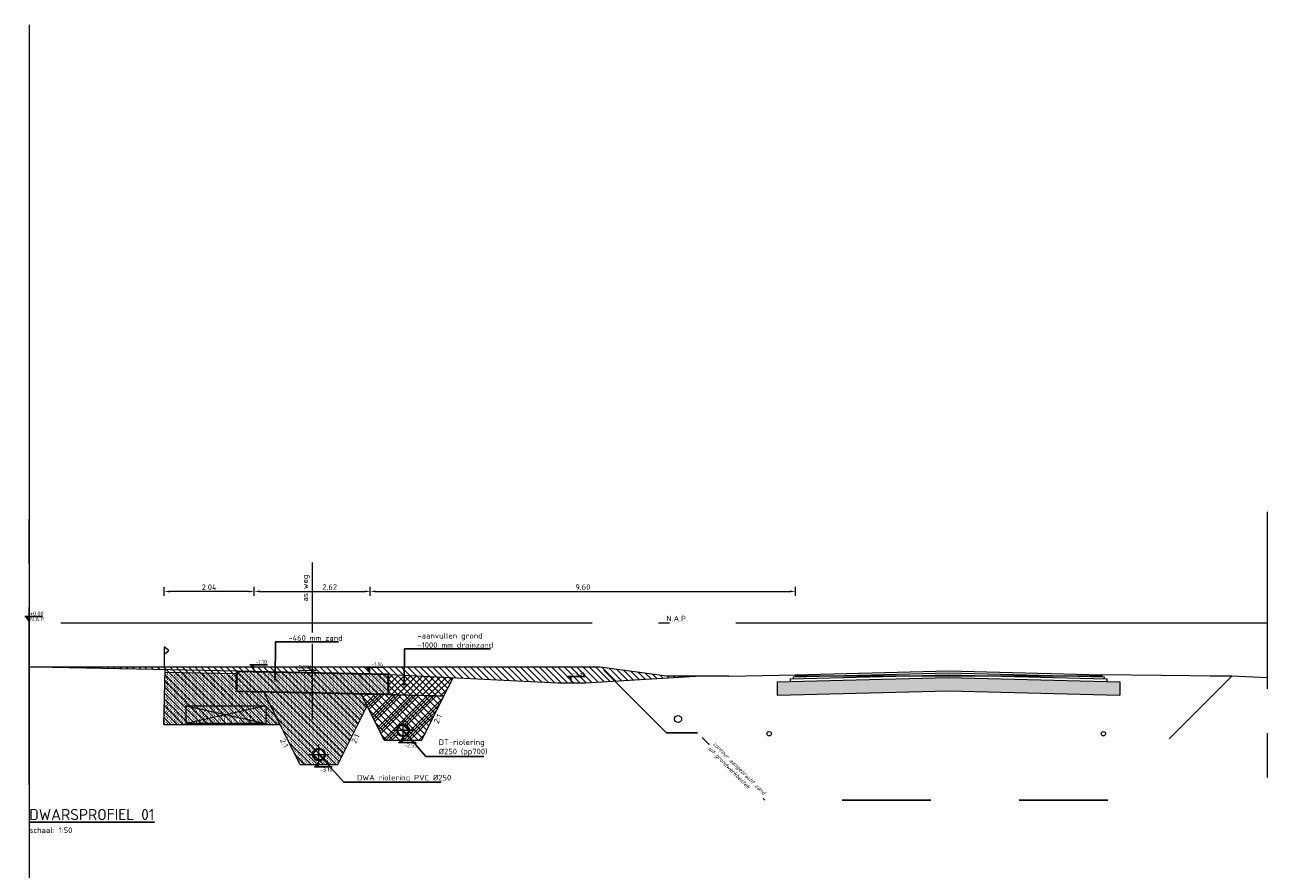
# Model space of a CAD drawing. Header units: metres. Extents: x 240213 to 242719, y 583416 to 583956.
# Tile 29 of 29: x 242676 to 242705, y 583580 to 583600. Entities that reach past the tile are written whole.
import ezdxf
from ezdxf import colors
from ezdxf.entities.mleader import LeaderData, LeaderLine
from ezdxf.enums import TextEntityAlignment as Align
from ezdxf.math import Vec2, Vec3

# ---------------------------------------------------------------- set-up
doc = ezdxf.new("R2010")
doc.units = ezdxf.units.M
for name, pattern in [('AL-NAP_LIJN', [15.25, 12, -1.5, 0.25, -1.5]), ('AM-AS', [16, 10, -2, 2, -2]), ('XX-AFBREEK', [7, 4, -1, 1, -1]), ('XX-HART', [13, 4, -2, 1, -2, 4]), ('XX-HIDDEN', [4, 2, -2])]:
    doc.linetypes.add(name, pattern=pattern)
for name, color, linetype, lineweight in [('B-WE-VH-VERHARDING-GD', 251, 'Continuous', 15), ('N-WE-AM-AS_WEG-G', 10, 'AM-AS', 18), ('N-WE-GW-BERM-GD', 90, 'Continuous', 20), ('N-WE-GW-DRAINZAND-AD', 1, 'Continuous', 18), ('N-WE-GW-GROND_AANVULLEN-AD', 1, 'Continuous', 9), ('N-WE-GW-GROND_ONTGRAVEN-AD', 252, 'Continuous', 9), ('N-WE-GW-GROND_ZAND-GD', 50, 'Continuous', 20), ('N-WE-GW-GROND_ZAND_CUNETZAND-AD', 50, 'Continuous', 9), ('N-WE-KG-GRENS_PERCEEL-SD', 150, 'Continuous', 20), ('N-WE-VH-KANTVERHARDING_VOETPAD_WANDELPAD-G', 2, 'Continuous', 35), ('N-WE-VH-NUTS-G', 7, 'nutstrace', 0), ('P- PVC objecten', 7, 'Continuous', 18), ('WG-bs-dp-profiellijn', 251, 'Continuous', 0), ('X-XX-AL-AFBREEKLIJN-G', 7, 'XX-AFBREEK', 18), ('X-XX-AL-HELLING-SD', 7, 'Continuous', 15), ('X-XX-AL-M', 7, 'Continuous', 18), ('X-XX-AL-NAP-G', 7, 'AL-NAP_LIJN', 18), ('X-XX-AL-PEILMAAT-SD @ 0.05', 7, 'Continuous', 25), ('X-XX-AL-T18', 10, 'Continuous', 18), ('X-XX-AL-T25', 7, 'Continuous', 25), ('X-XX-AL-TITEL-SD', 4, 'Continuous', 25), ('X-XX-AL-VERWIJZING-T25', 7, 'Continuous', 25)]:
    doc.layers.add(name, color=color, linetype=linetype, lineweight=lineweight)
doc.layers.add('Hulp', color=6, linetype='Continuous', lineweight=0, plot=False)
for name, color, linetype, lineweight, true_color in [('N-WE-GW-BODEM_ZAND-GD', 7, 'XX-HIDDEN', 25, 0xa3a300), ('N-WE-RI-HWA_TRANSPORTLEIDING_PVC-SD', 150, 'Continuous', 30, 0x007fff), ('N-WE-RI-VWA_TRANSPORTLEIDING_PVC-SD', 20, 'Continuous', 30, 0xff3f00)]:
    doc.layers.add(name, color=color, linetype=linetype, lineweight=lineweight, true_color=true_color)
doc.layers.add('WG-nw-dp-tekst 2.5mm', color=7, linetype='Continuous')
doc.styles.add('NLCS', font='isocpeur.ttf')
doc.styles.add('NLCS-ISO', font='NLCS-ISO.ttf')
doc.styles.add('NLCS-ISO-ANNOTATIEF-T25', font='NLCS-ISO.ttf', dxfattribs={"height": 2.5})
doc.styles.add('NLCS-ISO-M200-T18_CURSIEF', font='NLCS-ISO.ttf', dxfattribs={"oblique": 15, "height": 0.36})
doc.styles.add('NLCS-ISO-M50-T25', font='NLCS-ISO.ttf', dxfattribs={"height": 0.125})
doc.styles.add('Tekst 2.5mm', font='isocp2.shx', dxfattribs={"height": 2.5})
doc.linetypes.add('nutstrace', pattern='A,2.5,-2.5,["NUTS",Standard,S=1,R=0,X=-1.25,Y=-0.5],-3.75', length=8.75)
doc.dimstyles.new('NLCS-M50-T25-PIJL_L2_H1', dxfattribs={"dimscale": 0.05, "dimtxt": 0.125, "dimasz": 2.5, "dimexe": 2, "dimexo": 2, "dimgap": 0.7, "dimtad": 1, "dimzin": 0, "dimdsep": 46, "dimtxsty": 'NLCS-ISO-M50-T25', "dimcen": 2.5, "dimdle": 2, "dimclrd": 256, "dimclre": 256, "dimclrt": 7, "dimadec": 1, "dimazin": 0, "dimtfac": 1, "dimtmove": 0, "dimatfit": 3, "dimfxl": 2, "dimfxlon": 1, "dimtfillclr": 256, "dimtolj": 1, "dimtzin": 0, "dimlwd": -1, "dimlwe": -1, "dimarcsym": 0})

# ---------------------------------------------------------------- blocks, each defined once
blk = doc.blocks.new('*U88')
h = blk.add_hatch(color=256)
h.dxf.hatch_style = 1
edge = h.paths.add_edge_path()
edge.add_arc((0, 0.125), 0.135, 0, 360)
edge = h.paths.add_edge_path(flags=17)
edge.add_arc((0, 0.125), 0.125, 0, 360)
at = {"color": 1, "linetype": 'XX-HART', "lineweight": 13, "ltscale": 0.2}
for p, q in [((0, -0.1025), (0, 0.3525)), ((-0.2275, 0.125), (0.2275, 0.125))]:
    blk.add_line(p, q, dxfattribs=at)
for radius in [0.135, 0.125]:
    blk.add_circle((0, 0.125), radius)
blk = doc.blocks.new('_DotSmall')
at = {"color": 0, "linetype": 'ByBlock', "const_width": 0.5}
blk.add_lwpolyline([(-0.0625, 0, 1), (0.0625, 0, 1)], format="xyb", close=True, dxfattribs=at)
blk = doc.blocks.new('*U90')
at = {"flags": 128}
blk.add_lwpolyline([(0, 0.295), (0.108, 0.377), (0, 0.46), (0, 0)], dxfattribs=at)
blk = doc.blocks.new('*U89')
blk.add_lwpolyline([(-7.89, 1.28), (-6.15, 0.65), (-6.15, 1.91)], close=True)
blk.add_lwpolyline([(-0.08, 1.28), (-6.15, 1.28)])
at = {"style": 'NLCS-ISO'}
blk.add_attdef('AFSCHOT', text='', height=1.8, dxfattribs=at).set_placement((-2.98, 1.87), align=Align.CENTER)
blk = doc.blocks.new('*D124')
at = {"layer": 'Defpoints', "color": 0, "transparency": 16777216}
for p in [(242684.268, 583586.709), (242681.648, 583584.9), (242684.268, 583584.851)]:
    blk.add_point(p, dxfattribs=at)
at = {"layer": 'X-XX-AL-M', "transparency": 16777216}
for p, q in [((242681.648, 583586.609), (242681.648, 583586.809)), ((242684.268, 583586.609), (242684.268, 583586.809)), ((242681.773, 583586.709), (242684.143, 583586.709))]:
    blk.add_line(p, q, dxfattribs=at)
for points in [[(242681.773, 583586.73), (242681.773, 583586.688), (242681.648, 583586.709)], [(242684.143, 583586.73), (242684.143, 583586.688), (242684.268, 583586.709)]]:
    blk.add_solid(points, dxfattribs=at)
at = {"layer": 'X-XX-AL-M', "color": 7, "transparency": 16777216, "insert": (242683.35, 583586.807), "char_height": 0.125, "attachment_point": 5, "style": 'NLCS-ISO-M50-T25'}
blk.add_mtext('\\A1;2.62', dxfattribs=at)
blk = doc.blocks.new('*D125')
at = {"layer": 'Defpoints', "color": 0, "linetype": 'Continuous', "transparency": 16777216}
for p in [(242679.608, 583586.706), (242679.608, 583584.995), (242681.648, 583584.9)]:
    blk.add_point(p, dxfattribs=at)
at = {"layer": 'X-XX-AL-M', "linetype": 'Continuous', "transparency": 16777216}
for p, q in [((242679.608, 583586.606), (242679.608, 583586.806)), ((242681.648, 583586.606), (242681.648, 583586.806)), ((242681.523, 583586.706), (242679.733, 583586.706))]:
    blk.add_line(p, q, dxfattribs=at)
for points in [[(242679.733, 583586.727), (242679.733, 583586.686), (242679.608, 583586.706)], [(242681.523, 583586.727), (242681.523, 583586.686), (242681.648, 583586.706)]]:
    blk.add_solid(points, dxfattribs=at)
at = {"layer": 'X-XX-AL-M', "color": 7, "linetype": 'Continuous', "transparency": 16777216, "insert": (242680.628, 583586.804), "char_height": 0.125, "attachment_point": 5, "style": 'NLCS-ISO-M50-T25'}
blk.add_mtext('\\A1;2.04', dxfattribs=at)
blk = doc.blocks.new('*D126')
at = {"layer": 'Defpoints', "color": 0, "linetype": 'Continuous', "transparency": 16777216}
for p in [(242693.871, 583586.709), (242684.268, 583584.851), (242693.871, 583584.828)]:
    blk.add_point(p, dxfattribs=at)
at = {"layer": 'X-XX-AL-M', "linetype": 'Continuous', "transparency": 16777216}
for p, q in [((242684.268, 583586.609), (242684.268, 583586.809)), ((242693.871, 583586.609), (242693.871, 583586.809)), ((242684.393, 583586.709), (242693.746, 583586.709))]:
    blk.add_line(p, q, dxfattribs=at)
for points in [[(242684.393, 583586.73), (242684.393, 583586.688), (242684.268, 583586.709)], [(242693.746, 583586.73), (242693.746, 583586.688), (242693.871, 583586.709)]]:
    blk.add_solid(points, dxfattribs=at)
at = {"layer": 'X-XX-AL-M', "color": 7, "linetype": 'Continuous', "transparency": 16777216, "insert": (242689.069, 583586.807), "char_height": 0.125, "attachment_point": 5, "style": 'NLCS-ISO-M50-T25'}
blk.add_mtext('\\A1;9.60', dxfattribs=at)
blk = doc.blocks.new('SAL-PEILMAAT_INFRACAD_R01-SOD')
blk.add_line((-2, 3), (6, 3))
blk.add_solid([(-2, 3), (0, 3), (0, 0)])
at = {"style": 'NLCS-ISO'}
for tag, p in [('...', (0.4, 3.4)), ('REF', (0.4, 0.8))]:
    blk.add_attdef(tag, p, '', height=1.8, dxfattribs=at)
blk = doc.blocks.new('SAL-PEILMAAT_INFRACAD_H01-SOD')
blk.add_line((-2, 3), (6, 3))
blk.add_solid([(-2, 3), (0, 3), (0, 0)])
at = {"style": 'NLCS-ISO'}
blk.add_attdef('...', (0.4, 3.4), '', height=1.8, dxfattribs=at)

msp = doc.modelspace()

# ---------------------------------------------------------------- hatches: boundary and pattern name
at = {"layer": 'N-WE-GW-DRAINZAND-AD'}
h = msp.add_hatch(dxfattribs=at)
h.set_pattern_fill('ACO-BALLAST_01', color=256, scale=0.05, pattern_type=2)
h.set_pattern_definition([(45, (244046.24924, 578807.39857), (-0.202055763, 0.202055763), []), (45, (244046.3166, 578807.39857), (-0.202055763, 0.202055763), []), (45, (244046.38394, 578807.39857), (-0.202055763, 0.202055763), []), (45, (244046.4513, 578807.39857), (-0.202055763, 0.202055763), [])])
edge = h.paths.add_edge_path(flags=16)
edge.add_arc((242685.008, 583583.573), 0.125, 0, 360)
h.paths.add_polyline_path([(242684.583, 583583.348), (242684.06, 583584.394), (242685.933, 583584.348), (242685.433, 583583.348)])
at = {"layer": 'N-WE-GW-GROND_AANVULLEN-AD'}
h = msp.add_hatch(dxfattribs=at)
h.set_pattern_fill('AGW-WERK_AANVULLEN', color=256, scale=0.02, pattern_type=2)
h.set_pattern_definition([(45, (14.39471, 135.2263), (-0.070710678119, 0.070710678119), [])])
edge = h.paths.add_edge_path()
edge.add_line((242684.671, 583584.831), (242684.67, 583584.382))
edge.add_arc((242682.377, 583477.768), 106.64, 88.08861, 88.76756, ccw=False)
edge.add_line((242685.933, 583584.348), (242686.138, 583584.757))
edge.add_line((242686.138, 583584.757), (242684.671, 583584.831))
h.paths.add_polyline_path([(242684.47, 583584.586), (242684.47, 583584.586), (242683.959, 583584.596), (242683.959, 583584.596)])
at = {"layer": 'N-WE-GW-GROND_ONTGRAVEN-AD'}
h = msp.add_hatch(dxfattribs=at)
h.set_pattern_fill('AGW-WERK_ONTGRAVEN', color=256, scale=0.02, pattern_type=2)
h.set_pattern_definition([(135, (0, 0), (-0.070710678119, -0.070710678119), [])])
h.paths.add_polyline_path([(242686.138, 583584.757), (242688.508, 583584.639), (242689.131, 583584.639), (242691.734, 583584.795), (242690.959, 583584.795), (242689.459, 583584.995), (242676.888, 583584.995), (242679.632, 583584.945), (242679.607, 583583.698), (242682.234, 583583.698), (242682.683, 583582.798), (242683.533, 583582.798), (242684.196, 583584.123), (242684.583, 583583.348), (242685.433, 583583.348)])
at = {"layer": 'N-WE-GW-GROND_ZAND_CUNETZAND-AD'}
h = msp.add_hatch(dxfattribs=at)
h.set_pattern_fill('AGW-GROND_ZAND_CUNETZAND', color=256, scale=0.05, pattern_type=2)
h.set_pattern_definition([(0, (0, 135.226303), (0.03125, 0.03125), [0, -0.0625])])
h.paths.add_polyline_path([(242679.631, 583584.878), (242679.607, 583583.698), (242682.234, 583583.698), (242681.865, 583584.435), (242681.252, 583584.446), (242681.252, 583584.843)])
h = msp.add_hatch(dxfattribs=at)
h.set_pattern_fill('AGW-GROND_ZAND_CUNETZAND', color=256, scale=0.05, pattern_type=2)
h.set_pattern_definition([(0, (0, 0), (0.03125, 0.03125), [0, -0.0625])])
h.paths.add_polyline_path([(242681.252, 583584.446), (242681.252, 583584.907), (242684.671, 583584.843), (242684.67, 583584.382)])
h = msp.add_hatch(dxfattribs=at)
h.set_pattern_fill('AGW-GROND_ZAND_CUNETZAND', color=256, scale=0.05, pattern_type=2)
h.set_pattern_definition([(0, (14.394707, 135.226303), (0.03125, 0.03125), [0, -0.0625])])
edge = h.paths.add_edge_path()
edge.add_line((242684.196, 583584.123), (242684.06, 583584.394))
edge.add_line((242684.06, 583584.394), (242681.865, 583584.435))
edge.add_line((242681.865, 583584.435), (242682.683, 583582.798))
edge.add_line((242682.683, 583582.798), (242683.108, 583582.798))
edge.add_line((242683.108, 583582.798), (242683.108, 583582.888))
edge.add_arc((242683.108, 583583.023), 0.135, 180, 270, ccw=False)
edge.add_arc((242683.108, 583583.023), 0.135, 0, 180, ccw=False)
edge.add_arc((242683.108, 583583.023), 0.135, -90, 0, ccw=False)
edge.add_line((242683.108, 583582.888), (242683.108, 583582.798))
edge.add_line((242683.108, 583582.798), (242683.533, 583582.798))
edge.add_line((242683.533, 583582.798), (242684.196, 583584.123))
at = {"layer": 'WG-bs-dp-profiellijn', "lineweight": 0}
h = msp.add_hatch(dxfattribs=at)
h.set_pattern_fill('GRAVEL', color=256, scale=0.02, angle=359)
h.set_pattern_definition([(227.0127875, (1586.497138, -1.684505), (-4.143173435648, -4.5003770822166), [0.068344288, -6.7660967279]), (183.969741, (1586.450538, -1.7345), (6.1039373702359, 0.4015327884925), [0.117280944, -11.6108097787]), (131.5104471, (1586.33354, -1.74262), (4.9817022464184, -5.675807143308), [0.082696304, -8.1869445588]), (266.273689, (1586.133233, -1.866142), (0.685239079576, 10.1495867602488), [0.106800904, -10.57328748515]), (291.83365418, (1586.126292, -1.972717), (-2.4332232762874, 6.1394006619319), [0.10472674, -10.36796154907]), (356.273689, (1586.16524, -2.069931), (-10.1495867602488, 0.685239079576), [0.106800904, -10.57328748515]), (36.69424047, (1586.271816, -2.076872), (-6.69165240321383, -4.96397059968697), [0.141238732, -13.98262306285]), (71.25532837, (1586.385066, -1.992476), (3.75050649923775, 11.11223708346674), [0.133343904, -13.2010513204]), (120.42956562, (1586.427916, -1.866205), (-3.9481253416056, 6.6739207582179), [0.1071626, -10.60910913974]), (174.2363583, (1586.37364, -1.773803), (5.57828309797, -0.6054466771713), [0.122342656, -5.99478739]), (221.3974378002, (1586.251917, -1.761517), (-6.19259559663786, -5.48075905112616), [0.158215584, -15.66335450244]), (137.81407483, (1586.635987, -1.88), (-3.5022634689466, 3.1095965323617), [0.054000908, -5.34611316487]), (170.4692344, (1586.595974, -1.843734), (6.5852625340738, -1.1311009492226), [0.102736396, -10.1709277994]), (224, (1586.49466, -1.82672), (-0.00886582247, -0.50792262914), [0.071841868, -0.6465786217]), (202.19859051, (1586.460165, -1.76515), (2.557344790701, 0.971516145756), [0.038688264, -3.83012447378]), (290.80140949, (1586.42434, -1.77977), (-0.48132516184, 1.532633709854), [0.054713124, -2.680950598]), (29.96375653, (1586.443775, -1.83092), (1.541499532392, 0.989247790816), [0.088863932, -2.8732596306]), (160.56505118, (1586.52076, -1.78653), (1.006979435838, -0.525654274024), [0.064257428, -1.54217962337]), (15.389540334, (1586.12975, -1.774627), (5.1058237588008, 1.4351096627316), [0.0900176, -8.9117653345]), (69.34617594, (1586.21654, -1.750738), (-2.1292145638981, -5.5516856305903), [0.075519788, -7.47644313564]), (292.19859051, (1586.522534, -1.68495), (-0.971516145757, 2.557344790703), [0.07737602, -3.79143671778]), (342.61045967, (1586.551768, -1.75659), (-5.0526288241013, 1.6124261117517), [0.0900176, -8.9117653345]), (338.44395478, (1586.12425, -2.08954), (-2.52188150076, 1.0601743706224), [0.08680704, -4.25354686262]), (293.7751406, (1586.204988, -2.121433), (-2.4420891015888, 5.631478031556), [0.072734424, -7.20071867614]), (65.80140949, (1586.51875, -2.19296), (1.060174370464, 2.5218815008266), [0.07737602, -3.79143671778]), (16.35402464, (1586.550464, -2.122382), (-6.638457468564, -1.9164348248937), [0.085156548, -8.43047519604]), (68.44395478, (1586.269866, -2.188615), (-1.06017437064, -2.5218815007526), [0.04340352, -4.29695038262]), (100.309932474, (1586.48827, -2.19243), (-0.472459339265, 2.040556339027), [0.02590292, -2.5643989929]), (164.963756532, (1586.48364, -2.16694), (1.51490206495, -0.534520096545), [0.10472674, -1.9898109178]), (185.00900596, (1586.382495, -2.139774), (5.0880921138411, 0.4192644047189), [0.0970534, -9.60827297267]), (302.69006753, (1586.44298, -1.87663), (-0.490190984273, 1.024711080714), [0.073264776, -1.75835527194]), (352.15722659, (1586.482547, -1.93829), (8.6169530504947, -1.16656423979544), [0.127911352, -12.663201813]), (59.9453959, (1586.60926, -1.955743), (-2.093751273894, -3.5199951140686), [0.052301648, -5.17787846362]), (89, (1586.63546, -1.91047), (-0.49905680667, 0.5167884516), [0.03048, -0.47752]), (119.25643716, (1586.372603, -2.12436), (1.969629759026, -3.5909216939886), [0.070573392, -6.98678815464]), (47.0127875, (1586.338112, -2.062787), (4.1431734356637, 4.500377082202), [0.136688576, -6.6977524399]), (359, (1586.4313, -1.9628), (0.5167884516, 0.49905680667), [0.13208, -0.37592]), (324.3048465, (1586.56337, -1.965104), (5.017165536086, -3.644116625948), [0.080321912, -7.95186334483]), (253.0546041, (1586.6286, -2.01197), (-0.543385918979, -2.022824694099), [0.073965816, -3.62433000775]), (206.64597536, (1586.607045, -2.082724), (-9.73918817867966, -4.9107756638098), [0.12042902, -11.9224928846]), (174.42607874, (1586.499406, -2.136734), (-6.5941283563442, 0.62317832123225), [0.127405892, -12.61316929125])])
h.paths.add_polyline_path([(242697.333, 583584.465), (242701.203, 583584.368), (242701.203, 583584.668), (242697.333, 583584.765), (242693.463, 583584.668), (242693.463, 583584.368)])

# ---------------------------------------------------------------- linework, layer by layer
at = {"layer": 'B-WE-VH-VERHARDING-GD'}
msp.add_lwpolyline([(242704.528, 583584.761), (242703.729, 583584.795)], dxfattribs=at)
at = {"layer": 'Hulp', "flags": 128}
msp.add_lwpolyline([(242676.564, 583599.502), (242676.564, 583416.099)], dxfattribs=at)
msp.add_lwpolyline([(242676.564, 583599.502), (242676.564, 583416.099)], dxfattribs=at)
at = {"layer": 'N-WE-AM-AS_WEG-G'}
msp.add_line((242682.958, 583587.362), (242682.958, 583583.818), dxfattribs=at)
at = {"layer": 'N-WE-GW-BERM-GD'}
for points in [[(242681.648, 583584.9), (242676.704, 583584.998)], [(242691.734, 583584.795), (242689.131, 583584.639), (242688.508, 583584.639), (242684.268, 583584.851)]]:
    msp.add_lwpolyline(points, dxfattribs=at)
at = {"layer": 'N-WE-GW-BODEM_ZAND-GD'}
msp.add_lwpolyline([(242703.729, 583584.795), (242700.929, 583581.995), (242693.179, 583581.995), (242691.659, 583583.515), (242690.959, 583583.515), (242689.482, 583584.992)], dxfattribs=at)
at = {"layer": 'N-WE-GW-GROND_ZAND-GD'}
for p, q in [((242681.252, 583584.847), (242679.631, 583584.879)), ((242685.933, 583584.348), (242686.138, 583584.757))]:
    msp.add_line(p, q, dxfattribs=at)
for points in [[(242682.234, 583583.698), (242679.607, 583583.698), (242679.632, 583584.94)], [(242681.764, 583584.637), (242681.764, 583584.637)], [(242682.683, 583582.798), (242681.865, 583584.435)], [(242684.583, 583583.348), (242685.433, 583583.348), (242685.933, 583584.348)], [(242683.533, 583582.798), (242684.196, 583584.123)]]:
    msp.add_lwpolyline(points, dxfattribs=at)
msp.add_lwpolyline([(242684.583, 583583.348), (242684.06, 583584.394, -0.004392), (242685.933, 583584.348)], format="xyb", dxfattribs=at)
at = {"layer": 'N-WE-VH-KANTVERHARDING_VOETPAD_WANDELPAD-G'}
msp.add_lwpolyline([(242681.252, 583584.446), (242681.252, 583584.907), (242684.671, 583584.843), (242684.67, 583584.382)], close=True, dxfattribs=at)
at = {"layer": 'N-WE-VH-NUTS-G'}
for p, q in [((242681.908, 583584.124), (242680.108, 583583.724)), ((242680.108, 583584.124), (242681.908, 583583.724))]:
    msp.add_line(p, q, dxfattribs=at)
msp.add_lwpolyline([(242681.908, 583583.724), (242680.108, 583583.724), (242680.108, 583584.124), (242681.908, 583584.124), (242681.908, 583583.724)], dxfattribs=at)
at = {"layer": 'P- PVC objecten', "color": 5, "lineweight": 30}
msp.add_circle((242685.008, 583583.573), 0.125, dxfattribs=at)
at = {"layer": 'WG-bs-dp-profiellijn', "lineweight": 0}
for p, q in [((242692.371, 583584.795), (242693.871, 583584.828)), ((242703.459, 583584.792), (242700.796, 583584.828))]:
    msp.add_line(p, q, dxfattribs=at)
for points in [[(242692.371, 583584.795), (242690.959, 583584.795), (242689.459, 583584.995), (242676.564, 583584.995)], [(242693.763, 583584.675), (242693.763, 583584.735), (242697.333, 583584.825), (242700.903, 583584.735), (242700.903, 583584.675)], [(242693.825, 583584.737), (242693.825, 583584.782), (242697.333, 583584.87), (242700.843, 583584.782), (242700.842, 583584.737)], [(242693.871, 583584.783), (242693.871, 583584.828), (242697.333, 583584.915), (242700.797, 583584.828), (242700.796, 583584.783)], [(242693.463, 583584.668), (242697.333, 583584.765), (242701.203, 583584.668)], [(242693.463, 583584.668), (242693.463, 583584.368)], [(242700.796, 583584.795), (242693.871, 583584.795)], [(242701.203, 583584.668), (242701.203, 583584.368)], [(242703.729, 583584.795), (242703.241, 583584.795)], [(242693.463, 583584.368), (242697.333, 583584.465), (242701.203, 583584.368)]]:
    msp.add_lwpolyline(points, dxfattribs=at)
for centre, radius in [((242691.221, 583583.828), 0.08), ((242693.279, 583583.495), 0.05), ((242700.829, 583583.495), 0.05)]:
    msp.add_circle(centre, radius, dxfattribs=at)
at = {"layer": 'X-XX-AL-AFBREEKLIJN-G'}
msp.add_line((242704.528, 583588.507), (242704.528, 583582.19), dxfattribs=at)
msp.add_lwpolyline([(242676.564, 583582.342), (242676.564, 583588.507)], dxfattribs=at)
at = {"layer": 'X-XX-AL-NAP-G'}
msp.add_lwpolyline([(242704.528, 583585.995), (242676.564, 583585.995)], dxfattribs=at)

# ---------------------------------------------------------------- block references
at = {"layer": 'N-WE-KG-GRENS_PERCEEL-SD'}
msp.add_blockref('*U90', (242679.608, 583584.995), dxfattribs=at)
at = {"layer": 'N-WE-RI-HWA_TRANSPORTLEIDING_PVC-SD'}
msp.add_blockref('*U88', (242685.008, 583583.448), dxfattribs=at)
at = {"layer": 'X-XX-AL-HELLING-SD'}
ref = msp.add_blockref('*U89', (242682.641, 583584.866), dxfattribs=dict(at, xscale=-0.05000000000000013, yscale=0.04999999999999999, zscale=0.05, rotation=358.5679038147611))
ref.add_attrib('AFSCHOT', '2.5%', dxfattribs={"layer": '0', "height": 0.09, "rotation": 358.5679, "style": 'NLCS-ISO'}).set_placement((242682.792, 583584.955), align=Align.CENTER)
at = {"layer": 'X-XX-AL-PEILMAAT-SD @ 0.05', "linetype": 'Continuous', "xscale": 0.05, "yscale": 0.05, "zscale": 0.05}
for name, p, values in [('SAL-PEILMAAT_INFRACAD_R01-SOD', (242676.564, 583585.995), {'...': '+0.00', 'REF': 'N.A.P.'}), ('SAL-PEILMAAT_INFRACAD_H01-SOD', (242684.268, 583584.851), {'...': '-1.14'}), ('SAL-PEILMAAT_INFRACAD_H01-SOD', (242688.82, 583584.639), {'...': '-1.36'})]:
    msp.add_blockref(name, p, dxfattribs=at).add_auto_attribs(values)

# ---------------------------------------------------------------- texts
at = {"layer": 'WG-nw-dp-tekst 2.5mm', "style": 'Tekst 2.5mm'}
msp.add_text('N.A.P.', height=0.125, dxfattribs=at).set_placement((242690.959, 583585.995), align=Align.BOTTOM_LEFT)
at = {"layer": 'X-XX-AL-T25', "linetype": 'Continuous', "style": 'NLCS'}
for rotation, p in [(296.5651, (242682.236, 583583.24)), (63.4349, (242684.022, 583583.339))]:
    msp.add_text('2:1', height=0.125, rotation=rotation, dxfattribs=at).set_placement(p, align=Align.BOTTOM_CENTER)
at = {"layer": 'X-XX-AL-TITEL-SD', "insert": (242676.564, 583581.796), "char_height": 0.25, "attachment_point": 1, "style": 'NLCS'}
msp.add_mtext_dynamic_manual_height_columns('{\\LDWARSPROFIEL 01\\P\\H0.5x;\\lschaal: 1:50}', width=8.84101, gutter_width=12.5, heights=[0], dxfattribs=at)
at = {"layer": 'X-XX-AL-VERWIJZING-T25', "insert": (242682.734, 583586.48), "char_height": 0.125, "attachment_point": 1, "rotation": 90, "style": 'NLCS-ISO-ANNOTATIEF-T25'}
msp.add_mtext_dynamic_manual_height_columns('as weg', width=1.57716, gutter_width=0.625, heights=[0], dxfattribs=at)
at = {"layer": 'X-XX-AL-VERWIJZING-T25', "insert": (242680.821, 583583.855), "char_height": 0.09, "attachment_point": 1, "style": 'NLCS-ISO-ANNOTATIEF-T25'}
msp.add_mtext_dynamic_manual_height_columns('NUTS C', width=0.41114, gutter_width=0.625, heights=[0], dxfattribs=at)

# ---------------------------------------------------------------- dimensions: what is measured, and where the dimension line sits
at = {"layer": 'X-XX-AL-M', "linetype": 'Continuous'}
dim = msp.add_linear_dim(base=(242679.608, 583586.706), p1=(242681.648, 583584.9), p2=(242679.608, 583584.995), dimstyle='NLCS-M50-T25-PIJL_L2_H1', override={"dimtmove": 1}, dxfattribs=at)
dim.commit()
dim.dimension.update_dxf_attribs({"geometry": '*D125', "text_midpoint": (242680.628, 583586.804)})
at = {"layer": 'X-XX-AL-M'}
dim = msp.add_linear_dim(base=(242684.268, 583586.709), p1=(242681.648, 583584.9), p2=(242684.268, 583584.851), dimstyle='NLCS-M50-T25-PIJL_L2_H1', dxfattribs=at)
dim.commit()
dim.dimension.update_dxf_attribs({"geometry": '*D124', "text_midpoint": (242683.35, 583586.709), "dimtype": 160})

# ---------------------------------------------------------------- next in the draw order: texts
at = {"layer": 'X-XX-AL-T18', "insert": (242691.878, 583583.128), "char_height": 0.09, "attachment_point": 7, "rotation": 315, "style": 'NLCS-ISO-M200-T18_CURSIEF', "bg_fill": 2}
msp.add_mtext('contour aangebracht zand\\Puit grondwerkbestek', dxfattribs=at)

# ---------------------------------------------------------------- next in the draw order: leaders
at = {"layer": 'X-XX-AL-T25'}
ml = msp.add_multileader_mtext('Standard', dxfattribs=at)
ml.set_content('-460 mm zand', color=256, style='NLCS-ISO-M50-T25')
ml.set_leader_properties(color=256, lineweight=-1)
ml.set_arrow_properties(name='DOTSMALL')
ml.build(insert=Vec2(0, 0))
ml.multileader.update_dxf_attribs({"text_left_attachment_type": 5, "text_right_attachment_type": 5, "dogleg_length": 0.248, "arrow_head_size": 0.125})
ctx = ml.context
ctx.base_point, ctx.char_height, ctx.arrow_head_size, ctx.landing_gap_size, ctx.plane_origin = Vec3(242682.372, 583585.567), 0.125, 0.125, 0.045, Vec3(242683.122, 583585.136)
ctx.left_attachment, ctx.right_attachment = 5, 5
notes = []
notes.append((ctx, [(0, (1, 1, 0), (242682.123, 583585.567), (1, 0), 0.248, [(0, [(242682.121, 583584.709)], 0, [])])]))
ctx.mtext.insert, ctx.mtext.flow_direction = Vec3(242682.417, 583585.717), 5
ctx.mtext.has_bg_fill, ctx.mtext.bg_color, ctx.mtext.bg_scale_factor, ctx.mtext.bg_transparency, ctx.mtext.use_window_bg_color = 1, -1027028792, 1.5, 0, 1
ml = msp.add_multileader_mtext('Standard', dxfattribs=at)
ml.set_content('-aanvullen grond\\P-1000 mm drainzand', color=256, style='NLCS-ISO-M50-T25')
ml.set_leader_properties(color=256, lineweight=-1)
ml.set_arrow_properties(name='DOTSMALL')
ml.build(insert=Vec2(0, 0))
ml.multileader.update_dxf_attribs({"text_left_attachment_type": 5, "text_right_attachment_type": 5, "dogleg_length": 0.248, "arrow_head_size": 0.125})
ctx = ml.context
ctx.base_point, ctx.char_height, ctx.arrow_head_size, ctx.landing_gap_size, ctx.plane_origin = Vec3(242685.29, 583585.411), 0.125, 0.125, 0.045, Vec3(242686.039, 583584.93)
ctx.left_attachment, ctx.right_attachment = 5, 5
notes.append((ctx, [(0, (1, 1, 0), (242685.041, 583585.411), (1, 0), 0.248, [(0, [(242685.034, 583584.603)], 0, [])])]))
ctx.mtext.insert, ctx.mtext.flow_direction = Vec3(242685.335, 583585.77), 5
ctx.mtext.has_bg_fill, ctx.mtext.bg_color, ctx.mtext.bg_scale_factor, ctx.mtext.bg_transparency, ctx.mtext.use_window_bg_color = 1, -1027028792, 1.5, 0, 1
ml = msp.add_multileader_mtext('Standard', dxfattribs=at)
ml.set_content('DT-riolering Ø250 (pp700)', color=256, style='NLCS-ISO-M50-T25')
ml.set_leader_properties(color=256, lineweight=-1)
ml.set_arrow_properties(name='DOTSMALL')
ml.build(insert=Vec2(0, 0))
ml.multileader.update_dxf_attribs({"text_left_attachment_type": 5, "text_right_attachment_type": 5, "dogleg_length": 2.502, "arrow_head_size": 0.125})
ctx = ml.context
ctx.base_point, ctx.char_height, ctx.arrow_head_size, ctx.landing_gap_size, ctx.plane_origin = Vec3(242685.77, 583582.983), 0.125, 0.125, 0.045, Vec3(242686.207, 583583.978)
ctx.left_attachment, ctx.right_attachment = 5, 5
notes.append((ctx, [(0, (1, 1, 0), (242685.522, 583582.983), (1, 0), 0.248, [(0, [(242685.008, 583583.573)], 0, [])])]))
ctx.mtext.insert, ctx.mtext.rotation, ctx.mtext.width, ctx.mtext.defined_height, ctx.mtext.flow_direction = Vec3(242685.815, 583583.366), 6.283185, 1.0052, 0.163, 5
ctx.mtext.has_bg_fill, ctx.mtext.bg_color, ctx.mtext.bg_scale_factor, ctx.mtext.bg_transparency, ctx.mtext.use_window_bg_color = 1, -1027028792, 1.5, 0, 1
for ctx, leaders in notes:
    for number, flags, end, landing, length, lines in leaders:
        leader = LeaderData()
        leader.index, (leader.has_last_leader_line, leader.has_dogleg_vector, leader.attachment_direction) = number, flags
        leader.last_leader_point, leader.dogleg_vector, leader.dogleg_length = Vec3(end), Vec3(landing), length
        for number, points, colour, breaks in lines:
            line = LeaderLine()
            line.index, line.vertices, line.color, line.breaks = number, Vec3.list(points), colors.encode_raw_color(colour), breaks
            leader.lines.append(line)
        ctx.leaders.append(leader)

# ---------------------------------------------------------------- next in the draw order: block references
at = {"layer": 'X-XX-AL-PEILMAAT-SD @ 0.05', "linetype": 'Continuous', "xscale": 0.05, "yscale": 0.05, "zscale": 0.05}
msp.add_blockref('SAL-PEILMAAT_INFRACAD_H01-SOD', (242681.648, 583584.9), dxfattribs=at).add_auto_attribs({'...': '-1.10'})

# ---------------------------------------------------------------- next in the draw order: texts
at = {"layer": 'X-XX-AL-T25', "linetype": 'Continuous', "style": 'NLCS'}
msp.add_text('2:1', height=0.125, rotation=63.4349, dxfattribs=at).set_placement((242685.883, 583583.788), align=Align.BOTTOM_CENTER)

# ---------------------------------------------------------------- next in the draw order: dimensions: what is measured, and where the dimension line sits
at = {"layer": 'X-XX-AL-M', "linetype": 'Continuous'}
dim = msp.add_linear_dim(base=(242693.871, 583586.709), p1=(242684.268, 583584.851), p2=(242693.871, 583584.828), dimstyle='NLCS-M50-T25-PIJL_L2_H1', override={"dimtmove": 1}, dxfattribs=at)
dim.commit()
dim.dimension.update_dxf_attribs({"geometry": '*D126', "text_midpoint": (242689.069, 583586.807)})

# ---------------------------------------------------------------- next in the draw order: leaders
at = {"layer": 'X-XX-AL-T25'}
ml = msp.add_multileader_mtext('Standard', dxfattribs=at)
ml.set_content('DWA riolering PVC Ø250', color=256, style='NLCS-ISO-M50-T25')
ml.set_leader_properties(color=256, lineweight=-1)
ml.set_arrow_properties(name='DOTSMALL')
ml.build(insert=Vec2(0, 0))
ml.multileader.update_dxf_attribs({"text_left_attachment_type": 5, "text_right_attachment_type": 5, "dogleg_length": 0.248, "arrow_head_size": 0.125})
ctx = ml.context
ctx.base_point, ctx.char_height, ctx.arrow_head_size, ctx.landing_gap_size, ctx.plane_origin = Vec3(242683.923, 583582.403), 0.125, 0.125, 0.045, Vec3(242682.468, 583581.905)
ctx.left_attachment, ctx.right_attachment = 5, 5
notes = []
notes.append((ctx, [(1, (1, 1, 0), (242683.674, 583582.403), (1, 0), 0.248, [(0, [(242683.108, 583583.023)], 0, [])])]))
ctx.mtext.insert, ctx.mtext.flow_direction = Vec3(242683.968, 583582.566), 5
ctx.mtext.has_bg_fill, ctx.mtext.bg_color, ctx.mtext.bg_scale_factor, ctx.mtext.bg_transparency, ctx.mtext.use_window_bg_color = 1, -1027028792, 1.5, 0, 1
for ctx, leaders in notes:
    for number, flags, end, landing, length, lines in leaders:
        leader = LeaderData()
        leader.index, (leader.has_last_leader_line, leader.has_dogleg_vector, leader.attachment_direction) = number, flags
        leader.last_leader_point, leader.dogleg_vector, leader.dogleg_length = Vec3(end), Vec3(landing), length
        for number, points, colour, breaks in lines:
            line = LeaderLine()
            line.index, line.vertices, line.color, line.breaks = number, Vec3.list(points), colors.encode_raw_color(colour), breaks
            leader.lines.append(line)
        ctx.leaders.append(leader)

# ---------------------------------------------------------------- next in the draw order: linework, layer by layer
at = {"layer": 'N-WE-GW-GROND_ZAND-GD'}
msp.add_line((242682.683, 583582.798), (242683.533, 583582.798), dxfattribs=at)
at = {"layer": 'N-WE-RI-VWA_TRANSPORTLEIDING_PVC-SD'}
msp.add_circle((242683.108, 583583.023), 0.135, dxfattribs=at)

# ---------------------------------------------------------------- next in the draw order: block references
msp.add_blockref('*U88', (242683.108, 583582.898), dxfattribs=at)
at = {"layer": 'X-XX-AL-PEILMAAT-SD @ 0.05', "linetype": 'Continuous'}
ref = msp.add_blockref('SAL-PEILMAAT_INFRACAD_H01-SOD', (242685.008, 583583.448), dxfattribs=dict(at, xscale=-0.05, yscale=0.05, zscale=0.05, rotation=180))
ref.add_attrib('...', '-2.55', (242685.028, 583583.188), dxfattribs={"layer": '0', "height": 0.09, "style": 'NLCS-ISO'})
ref = msp.add_blockref('SAL-PEILMAAT_INFRACAD_H01-SOD', (242683.108, 583582.898), dxfattribs=dict(at, xscale=-0.05, yscale=0.05, zscale=0.05, rotation=180))
ref.add_attrib('...', '-3.10', (242683.128, 583582.638), dxfattribs={"layer": '0', "height": 0.09, "style": 'NLCS-ISO'})

doc.saveas('drawing.dxf')
